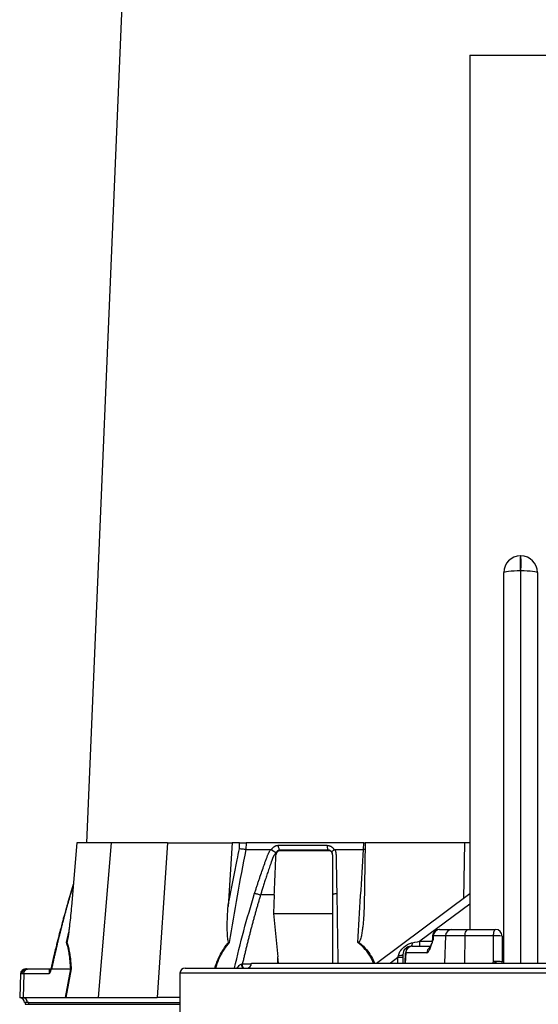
# Model space of a CAD drawing. Header units: millimetres. Extents: x 8 to 733, y 11 to 2128.
# Tile 7 of 11: x 13 to 321, y 586 to 1171. Entities that reach past the tile are written whole.
import ezdxf

# ---------------------------------------------------------------- set-up
doc = ezdxf.new("R2010")
doc.units = ezdxf.units.MM

msp = doc.modelspace()

# ---------------------------------------------------------------- linework, layer by layer
at = {"color": 7, "linetype": 'Continuous', "lineweight": 25}
for p, q in [((88.64, 1535.64), (52.71, 682.26)), ((280.57, 1150.21), (280.57, 630.76)), ((280.57, 1150.21), (340.87, 1150.21)), ((310.55, 852.79), (310.72, 852.79)), ((310.72, 852.79), (310.72, 843.8)), ((310.72, 852.79), (310.89, 852.79)), ((300.72, 610.79), (300.72, 842.79)), ((310.72, 843.8), (310.55, 843.8)), ((310.72, 843.8), (310.72, 610.79)), ((310.89, 843.8), (310.72, 843.8)), ((320.72, 842.79), (320.72, 610.79)), ((46.89, 682.26), (43.7, 644.47)), ((67.37, 682.26), (46.89, 682.26)), ((67.37, 682.26), (59.6, 590.26)), ((100.72, 682.26), (67.37, 682.26)), ((100.72, 682.26), (94.55, 590.26)), ((100.72, 682.26), (139.31, 682.26)), ((139.31, 682.26), (136.78, 644.47)), ((143.67, 682.26), (139.31, 682.26)), ((143.58, 678.71), (143.67, 682.26)), ((147.49, 682.26), (147.38, 678.27)), ((217.41, 682.26), (147.49, 682.26)), ((217.38, 678.27), (217.41, 682.26)), ((217.41, 682.26), (218.12, 682.26)), ((218.3, 682.26), (217.64, 644.47)), ((277.38, 682.26), (218.3, 682.26)), ((277.38, 682.26), (276.8, 649.23)), ((280.57, 682.26), (277.38, 682.26)), ((162.62, 678.13), (162.7, 678.26)), ((199.79, 678.26), (199.87, 678.13)), ((218.23, 678.32), (217.38, 678.27)), ((44.79, 657.4), (43.15, 652.12)), ((164.29, 651.26), (156.11, 651.26)), ((164.29, 651.26), (163.84, 640.23)), ((224.95, 610.79), (280.57, 652.02)), ((163.84, 640.23), (199.13, 640.23)), ((163.84, 640.23), (166.33, 614.51)), ((258.41, 626.9), (258.33, 624.62)), ((258.8, 626.9), (258.72, 624.62)), ((265.95, 626.9), (258.8, 626.9)), ((262.4, 630.76), (262.74, 630.76)), ((262.74, 630.76), (269.89, 630.76)), ((277.6, 626.9), (265.95, 626.9)), ((269.89, 630.76), (279.88, 630.76)), ((294.61, 626.9), (277.6, 626.9)), ((279.88, 630.76), (295.72, 630.76)), ((299.72, 626.76), (299.72, 611.56)), ((246.33, 620.76), (245.72, 620.76)), ((246.33, 620.76), (257.09, 620.76)), ((250.85, 620.76), (250.85, 623.76)), ((166.73, 610.79), (166.33, 614.51)), ((240.72, 615.76), (240.72, 614.03)), ((242.12, 610.79), (242.33, 616.9)), ((254.97, 616.9), (242.39, 616.9)), ((150.72, 610.79), (470.72, 610.79)), ((240.72, 614.03), (237.72, 614.03)), ((240.72, 614.03), (240.72, 610.79)), ((13.42, 604.37), (12.92, 590.26)), ((14.26, 604.37), (13.75, 604.37)), ((15.35, 604.37), (14.26, 604.37)), ((15.35, 604.37), (14.92, 590.26)), ((30.38, 604.37), (15.35, 604.37)), ((16.41, 607.26), (16.68, 607.26)), ((16.68, 607.26), (17.08, 607.26)), ((17.08, 607.26), (17.94, 607.26)), ((17.94, 607.26), (31.41, 607.26)), ((31.86, 607.26), (43.25, 607.26)), ((40.07, 590.26), (43.26, 607.26)), ((43.51, 607.29), (40.32, 590.26)), ((43.26, 607.26), (43.25, 607.26)), ((108.22, 604.79), (108.22, 579.74)), ((111.22, 607.79), (510.22, 607.79)), ((12.92, 590.26), (14.92, 590.26)), ((14.92, 590.26), (40.07, 590.26)), ((17.43, 587.26), (15.82, 587.26)), ((16.28, 587.26), (16.28, 586.26)), ((18.29, 587.26), (17.43, 587.26)), ((18.29, 586.26), (18.29, 587.26)), ((40.07, 590.26), (40.32, 590.26)), ((40.42, 590.26), (59.6, 590.26)), ((59.6, 590.26), (94.55, 590.26)), ((108.22, 590.26), (94.55, 590.26))]:
    msp.add_line(p, q, dxfattribs=at)
at = {"color": 8, "linetype": 'Continuous', "lineweight": 25}
for p, q in [((310.55, 843.8), (310.55, 610.79)), ((310.89, 610.79), (310.89, 843.8)), ((44.75, 656.93), (43.28, 652.22)), ((43.16, 652.12), (43.28, 652.22)), ((280.57, 645.8), (250.85, 623.76)), ((40.72, 623.02), (42.07, 629.14)), ((258.8, 626.9), (258.41, 626.9)), ((265.95, 626.9), (265.4, 610.79)), ((277.6, 626.9), (277.28, 610.79)), ((250.85, 623.76), (258.2, 623.76)), ((258.33, 624.62), (258.72, 624.62)), ((166.33, 610.79), (166.33, 614.51)), ((242.39, 616.9), (242.17, 610.79)), ((145.32, 610.26), (150.62, 610.26)), ((237.72, 614.03), (233.35, 610.79)), ((237.72, 610.79), (237.72, 614.03)), ((294.22, 610.79), (294.62, 611.7)), ((13.75, 604.37), (13.42, 604.37)), ((513.22, 604.79), (108.22, 604.79)), ((16.28, 586.26), (18.29, 586.26)), ((18.29, 587.26), (108.22, 587.26)), ((18.29, 586.26), (108.22, 586.26))]:
    msp.add_line(p, q, dxfattribs=at)
at = {"color": 7, "linetype": 'Continuous', "lineweight": 25, "flags": 128}
for points in [[(310.55, 843.8), (308.62, 843.78), (306.77, 843.72), (305.07, 843.62), (303.59, 843.5), (302.37, 843.35), (301.46, 843.17), (300.91, 842.99), (300.72, 842.79)], [(320.72, 842.79), (320.53, 842.99), (319.98, 843.17), (319.07, 843.35), (317.85, 843.5), (316.37, 843.62), (314.67, 843.72), (312.82, 843.78), (310.89, 843.8)], [(277.6, 626.9), (277.65, 627.66), (277.79, 628.39), (278.01, 629.06), (278.29, 629.64), (278.64, 630.12), (279.02, 630.47), (279.44, 630.69), (279.88, 630.76)], [(294.61, 626.9), (294.64, 627.66), (294.71, 628.39), (294.81, 629.06), (294.95, 629.64), (295.12, 630.12), (295.3, 630.47), (295.51, 630.69), (295.72, 630.76)], [(294.62, 611.7), (294.62, 619.69), (294.61, 626.9)], [(246.4, 622.85), (247.84, 623.14), (249.33, 623.45), (250.85, 623.76)], [(237.72, 614.03), (237.82, 614.47), (237.93, 614.91), (238.03, 615.35)]]:
    msp.add_lwpolyline(points, dxfattribs=at)
at = {"color": 7, "linetype": 'Continuous', "lineweight": 25}
for centre, radius, start, end in [((310.72, 842.79), 10, 91, 180), ((447.79, 848.3), 137.31, 178.12388, 181.87612), ((173.65, 848.3), 137.31, 358.12388, 1.87612), ((310.72, 842.79), 10, 0, 89), ((262.4, 626.76), 4, 90, 178), ((262.77, 626.79), 3.97, 90.3888, 178.42041), ((269.92, 626.79), 3.97, 90.38883, 178.42038), ((296.13, 589.02), 37.91, 84.56972, 92.3004), ((295.72, 626.76), 4, 0, 90), ((245.72, 615.76), 5, 90, 180), ((246.33, 616.76), 4, 90, 178), ((246.36, 616.79), 3.97, 90.38917, 178.42004), ((243.93, 622.5), 2.49, 315.79411, 7.92497), ((254.33, 624.76), 4, 341.5771, 358), ((238.64, 620.28), 4.97, 262.97017, 294.7249), ((242.36, 616.25), 0.654, 87.54162, 92.45838), ((147.72, 610.79), 3, 270, 0), ((296.14, 573.87), 37.86, 84.56875, 92.29475), ((295.72, 611.56), 4, 348.96071, 0), ((16.41, 604.26), 3, 90, 178), ((16.71, 604.3), 2.96, 90.644, 178.69051), ((17.17, 604.36), 2.91, 91.70043, 179.75622), ((111.22, 604.79), 3, 90, 180), ((12.82, 587.26), 3, 0, 88), ((14.59, 587.44), 2.84, 356.38901, 83.42284)]:
    msp.add_arc(centre, radius, start, end, dxfattribs=at)
at = {"color": 8, "linetype": 'Continuous', "lineweight": 25}
for centre, radius, start, end in [((258.98, 616.77), 4.02, 127.9331, 178.13454), ((150.45, 610.04), 5.61, 178.91865, 203.57841), ((315.24, 658.69), 51.32, 246.30942, 248.96697)]:
    msp.add_arc(centre, radius, start, end, dxfattribs=at)
at = {"color": 7, "linetype": 'Continuous', "lineweight": 25}
msp.add_ellipse((39.66, 587.26), major_axis=(5.92, 0.52), ratio=0.499165, start_param=1.397246, end_param=1.415452, dxfattribs=at)
for points, knots in [([(143.67, 682.26), (143.95, 682.26), (144.51, 682.26), (145.53, 682.26), (146.58, 682.26), (147.18, 682.26), (147.49, 682.26)], [0, 0, 0, 0, 0.244926, 0.489854, 0.734704, 1, 1, 1, 1]), ([(162.7, 678.26), (162.74, 678.33), (162.82, 678.47), (162.94, 678.66), (163.07, 678.84), (163.21, 679.02), (163.35, 679.19), (163.5, 679.35), (163.65, 679.5), (163.81, 679.65), (163.98, 679.78), (164.15, 679.91), (164.32, 680.03), (164.51, 680.15), (164.75, 680.28), (165.06, 680.43), (165.44, 680.57), (165.83, 680.66), (166.22, 680.72), (166.49, 680.73), (166.62, 680.74)], [0, 0, 0, 0, 0.0442489, 0.088103, 0.1316437, 0.1749545, 0.21812, 0.2612256, 0.3043574, 0.347601, 0.3910414, 0.4347626, 0.4788469, 0.5233746, 0.5684236, 0.6548026, 0.7405374, 0.8262412, 0.9125282, 1, 1, 1, 1]), ([(166.62, 680.74), (166.62, 680.45), (166.63, 680.16), (166.72, 679.57), (166.79, 679.29), (166.97, 678.76), (167.09, 678.53), (167.35, 678.14), (167.49, 677.99), (167.63, 677.88)], [0, 0, 0, 0, 0.25, 0.25, 0.5, 0.5, 0.75, 0.75, 1, 1, 1, 1]), ([(195.6, 680.74), (195.6, 680.45), (195.61, 680.16), (195.68, 679.57), (195.74, 679.29), (195.88, 678.76), (195.98, 678.53), (196.18, 678.14), (196.29, 677.99), (196.41, 677.88)], [0, 0, 0, 0, 0.25, 0.25, 0.5, 0.5, 0.75, 0.75, 1, 1, 1, 1]), ([(195.61, 680.74), (195.68, 680.74), (195.82, 680.73), (196.04, 680.72), (196.25, 680.69), (196.46, 680.66), (196.67, 680.62), (196.88, 680.56), (197.08, 680.5), (197.28, 680.43), (197.48, 680.34), (197.74, 680.22), (198.05, 680.05), (198.39, 679.82), (198.72, 679.57), (199.02, 679.28), (199.3, 678.97), (199.56, 678.63), (199.71, 678.39), (199.79, 678.26)], [0, 0, 0, 0, 0.043919, 0.087472, 0.13073, 0.173768, 0.216664, 0.259492, 0.30233, 0.345255, 0.388344, 0.431671, 0.51489, 0.596546, 0.677156, 0.757259, 0.837405, 0.91814, 1, 1, 1, 1]), ([(136.78, 644.47), (137, 645.65), (138.72, 654.87), (140.96, 666.29), (143.11, 676.5), (143.58, 678.71)], [0, 0, 0, 0, 0.10259, 0.804819, 1, 1, 1, 1]), ([(147.4, 678.26), (145.57, 669.12), (143.84, 659.93), (140.52, 641.52), (138.94, 632.28), (137.43, 623.02)], [0, 0, 0, 0, 0.5, 0.5, 1, 1, 1, 1]), ([(147.38, 678.27), (147.1, 678.28), (146.54, 678.31), (145.52, 678.41), (144.49, 678.55), (143.86, 678.66), (143.58, 678.71), (143.58, 678.71)], [0, 0, 0, 0, 0.243076, 0.486113, 0.730219, 0.99453, 1, 1, 1, 1]), ([(152.59, 652.22), (152.81, 652.91), (153.24, 654.28), (153.9, 656.33), (154.57, 658.37), (155.24, 660.4), (156.12, 663.01), (157.23, 666.21), (158.35, 669.37), (159.26, 671.88), (159.81, 673.37), (160.2, 674.43), (160.44, 675.03), (160.66, 675.55), (160.89, 676.05), (161.16, 676.58), (161.48, 677.15), (161.83, 677.71), (162.07, 678.08), (162.2, 678.26)], [0, 0, 0, 0, 0.0777766, 0.1551997, 0.2322716, 0.3089948, 0.3853718, 0.5305262, 0.6744738, 0.7474235, 0.8196146, 0.8463831, 0.8697605, 0.889755, 0.9063828, 0.929523, 0.9527995, 0.9762724, 1, 1, 1, 1]), ([(165.26, 676.24), (165.2, 676.17), (165.07, 676.03), (164.88, 675.81), (164.71, 675.59), (164.54, 675.37), (164.38, 675.15), (164.23, 674.93), (164.09, 674.72), (163.96, 674.5), (163.84, 674.28), (163.72, 674.07), (163.61, 673.86), (163.52, 673.66), (163.41, 673.41), (163.29, 673.12), (163.16, 672.79), (163.04, 672.46), (162.92, 672.12), (162.83, 671.84), (162.75, 671.6), (162.67, 671.37), (162.56, 671.06), (162.42, 670.67), (162.13, 669.84), (161.7, 668.6), (161.15, 666.99), (160.63, 665.45), (159.97, 663.47), (159.18, 661.08), (158.3, 658.34), (157.5, 655.8), (156.78, 653.47), (156.33, 651.98), (156.11, 651.26)], [0, 0, 0, 0, 0.010662, 0.021198, 0.031594, 0.041839, 0.051919, 0.061821, 0.071533, 0.08104, 0.09033, 0.099392, 0.108213, 0.116783, 0.125091, 0.138719, 0.152205, 0.165558, 0.178786, 0.1919, 0.198167, 0.207477, 0.219813, 0.235151, 0.25346, 0.319418, 0.382864, 0.443812, 0.502275, 0.618272, 0.726011, 0.825493, 0.916782, 1, 1, 1, 1]), ([(162.2, 678.26), (162.23, 678.26), (162.29, 678.26), (162.38, 678.25), (162.47, 678.22), (162.55, 678.18), (162.6, 678.15), (162.62, 678.13)], [0, 0, 0, 0, 0.212576, 0.416535, 0.614103, 0.807726, 1, 1, 1, 1]), ([(162.62, 678.13), (162.66, 678.1), (162.74, 678.04), (162.86, 677.95), (162.99, 677.87), (163.11, 677.78), (163.23, 677.7), (163.36, 677.62), (163.48, 677.54), (163.59, 677.46), (163.77, 677.35), (164.01, 677.2), (164.3, 677.03), (164.56, 676.89), (164.78, 676.77), (164.97, 676.66), (165.12, 676.58), (165.23, 676.5), (165.32, 676.43), (165.36, 676.38), (165.38, 676.36)], [0, 0, 0, 0, 0.048652, 0.096489, 0.14339, 0.189242, 0.233941, 0.277392, 0.319512, 0.360225, 0.399465, 0.506174, 0.603082, 0.689684, 0.765815, 0.831582, 0.887296, 0.933441, 0.970686, 1, 1, 1, 1]), ([(164.29, 651.26), (164.45, 655.39), (164.7, 661.58), (165, 668.8), (165.12, 671.89), (165.17, 673.18), (165.18, 673.44), (165.22, 673.95), (165.24, 674.21), (165.35, 674.97), (165.46, 675.48), (165.62, 675.96)], [0, 0, 0, 0, 0.5, 0.75, 0.875, 0.875, 0.90625, 0.90625, 0.9375, 0.9375, 1, 1, 1, 1]), ([(167.63, 677.88), (167.58, 677.88), (167.48, 677.88), (167.34, 677.87), (167.2, 677.85), (167.05, 677.82), (166.91, 677.78), (166.77, 677.73), (166.64, 677.67), (166.43, 677.56), (166.19, 677.4), (165.93, 677.16), (165.72, 676.93), (165.58, 676.71), (165.47, 676.52), (165.42, 676.41), (165.4, 676.36)], [0, 0, 0, 0, 0.053313, 0.106595, 0.159871, 0.213166, 0.266505, 0.319913, 0.373415, 0.427036, 0.56447, 0.685213, 0.789238, 0.876442, 0.946711, 1, 1, 1, 1]), ([(165.62, 675.96), (165.7, 676.22), (165.82, 676.47), (166.03, 676.8), (166.11, 676.91), (166.28, 677.1), (166.37, 677.19), (166.57, 677.35), (166.67, 677.42), (166.88, 677.54), (166.99, 677.6), (167.21, 677.68), (167.32, 677.71), (167.56, 677.75), (167.67, 677.76), (167.79, 677.76)], [0, 0, 0, 0, 0.25, 0.25, 0.375, 0.375, 0.5, 0.5, 0.625, 0.625, 0.75, 0.75, 0.875, 0.875, 1, 1, 1, 1]), ([(196.41, 677.87), (195.25, 677.87), (192.8, 677.87), (189.26, 677.87), (185.56, 677.87), (183.05, 677.87), (180.45, 677.87), (177.98, 677.87), (174.37, 677.87), (171.01, 677.87), (168.7, 677.87), (167.63, 677.87)], [0.7589111, 0.7589111, 0.7589111, 0.7589111, 0.7820302, 0.8131687, 0.8443073, 0.8754458, 0.8754458, 0.9065844, 0.9377229, 0.9688615, 0.9919807, 0.9919807, 0.9919807, 0.9919807]), ([(167.79, 677.76), (172.39, 677.76), (177.09, 677.76), (186.66, 677.76), (191.53, 677.76), (196.49, 677.76)], [0, 0, 0, 0, 0.5, 0.5, 1, 1, 1, 1]), ([(198.62, 676.36), (198.61, 676.39), (198.57, 676.47), (198.51, 676.61), (198.42, 676.75), (198.31, 676.92), (198.17, 677.1), (197.99, 677.27), (197.78, 677.45), (197.54, 677.6), (197.27, 677.73), (196.99, 677.82), (196.7, 677.87), (196.51, 677.87), (196.41, 677.88)], [0, 0, 0, 0, 0.038504, 0.086514, 0.144034, 0.211029, 0.287449, 0.37325, 0.468405, 0.572922, 0.680036, 0.786786, 0.893373, 1, 1, 1, 1]), ([(196.49, 677.76), (196.74, 677.76), (196.99, 677.72), (197.34, 677.6), (197.46, 677.55), (197.68, 677.42), (197.79, 677.35), (197.99, 677.19), (198.09, 677.1), (198.26, 676.91), (198.34, 676.81), (198.49, 676.58), (198.56, 676.47), (198.67, 676.22), (198.72, 676.09), (198.76, 675.96)], [0, 0, 0, 0, 0.25, 0.25, 0.375, 0.375, 0.5, 0.5, 0.625, 0.625, 0.75, 0.75, 0.875, 0.875, 1, 1, 1, 1]), ([(198.63, 676.36), (198.62, 676.38), (198.61, 676.41), (198.6, 676.44), (198.59, 676.49), (198.58, 676.53), (198.57, 676.58), (198.57, 676.63), (198.58, 676.69), (198.59, 676.76), (198.61, 676.83), (198.64, 676.91), (198.69, 677.01), (198.75, 677.11), (198.83, 677.22), (198.93, 677.34), (199.06, 677.48), (199.22, 677.63), (199.4, 677.79), (199.62, 677.96), (199.78, 678.07), (199.87, 678.13)], [0, 0, 0, 0, 0.017248, 0.037456, 0.060913, 0.087838, 0.118407, 0.152763, 0.191026, 0.233291, 0.279627, 0.330072, 0.384627, 0.443251, 0.505852, 0.572276, 0.648655, 0.730209, 0.816408, 0.906598, 1, 1, 1, 1]), ([(199.13, 651.26), (199.13, 652.49), (199.13, 655.12), (199.13, 659.35), (199.12, 662.85), (199.12, 665.45), (199.12, 666.99), (199.12, 668.59), (199.12, 669.85), (199.12, 670.76), (199.12, 671.3), (199.12, 671.83), (199.12, 672.37), (199.12, 672.91), (199.12, 673.34), (199.12, 673.66), (199.11, 673.89), (199.1, 674.12), (199.08, 674.37), (199.05, 674.62), (199.01, 674.88), (198.97, 675.15), (198.91, 675.42), (198.84, 675.69), (198.76, 675.97), (198.7, 676.15), (198.67, 676.24)], [0, 0, 0, 0, 0.143085, 0.308796, 0.497427, 0.555835, 0.616742, 0.680167, 0.746121, 0.767405, 0.788723, 0.810074, 0.831456, 0.852865, 0.874301, 0.883002, 0.892336, 0.902282, 0.912815, 0.923904, 0.935514, 0.947608, 0.960145, 0.973084, 0.986383, 1, 1, 1, 1]), ([(199.87, 678.13), (199.89, 678.14), (199.93, 678.17), (200.01, 678.21), (200.09, 678.23), (200.17, 678.25), (200.25, 678.26), (200.31, 678.26), (200.34, 678.26)], [0, 0, 0, 0, 0.160202, 0.321039, 0.484027, 0.650625, 0.822199, 1, 1, 1, 1]), ([(200.34, 678.26), (200.37, 678.16), (200.44, 677.95), (200.54, 677.64), (200.63, 677.32), (200.71, 677), (200.78, 676.68), (200.84, 676.36), (200.89, 676.04), (200.93, 675.71), (200.97, 675.29), (201, 674.71), (201.02, 673.85), (201.04, 672.79), (201.06, 671.58), (201.1, 669.57), (201.15, 666.75), (201.22, 663.15), (201.28, 659.53), (201.35, 655.89), (201.39, 653.45), (201.41, 652.22)], [0, 0, 0, 0, 0.013423, 0.026738, 0.039956, 0.053088, 0.066144, 0.079134, 0.09207, 0.104963, 0.117824, 0.141662, 0.172831, 0.217057, 0.263491, 0.312127, 0.449156, 0.58733, 0.723761, 0.861313, 1, 1, 1, 1]), ([(214, 623.02), (214.51, 632.28), (215.05, 641.52), (216.17, 659.94), (216.76, 669.12), (217.36, 678.26)], [0, 0, 0, 0, 0.5, 0.5, 1, 1, 1, 1]), ([(43.15, 652.12), (42.63, 650.39), (41.69, 647.25), (40.48, 643.03), (39.57, 639.79), (38.94, 637.48), (38.43, 635.6), (37.83, 633.35), (36.96, 630.08), (35.81, 625.57), (34.41, 619.92), (32.85, 613.38), (31.8, 608.71), (31.26, 606.31)], [0, 0, 0, 0, 0.114972, 0.208015, 0.279155, 0.328402, 0.359854, 0.402611, 0.476354, 0.574573, 0.69727, 0.844439, 1, 1, 1, 1]), ([(43.28, 652.22), (43.08, 651.56), (42.68, 650.21), (42.1, 648.19), (41.51, 646.15), (40.94, 644.1), (40.36, 642.04), (39.79, 639.97), (39.23, 637.88), (38.67, 635.78), (38.12, 633.66), (37.57, 631.53), (37.03, 629.39), (36.49, 627.24), (35.96, 625.07), (35.43, 622.89), (34.91, 620.7), (34.39, 618.49), (33.87, 616.27), (33.36, 614.04), (32.86, 611.79), (32.36, 609.53), (32.03, 608.02), (31.86, 607.26)], [0, 0, 0, 0, 0.045336, 0.090894, 0.136674, 0.182678, 0.228907, 0.275362, 0.322044, 0.368954, 0.416093, 0.463462, 0.511063, 0.558896, 0.606962, 0.655262, 0.703798, 0.752569, 0.801578, 0.850824, 0.900309, 0.950034, 1, 1, 1, 1]), ([(156.11, 651.26), (155.9, 650.55), (155.47, 649.13), (154.84, 646.98), (154.21, 644.81), (153.58, 642.63), (152.96, 640.43), (152.34, 638.21), (151.73, 635.98), (151.13, 633.72), (150.52, 631.46), (149.93, 629.17), (149.34, 626.87), (148.75, 624.54), (148.16, 622.21), (147.59, 619.85), (147.01, 617.48), (146.44, 615.09), (145.88, 612.68), (145.51, 611.07), (145.32, 610.26)], [0, 0, 0, 0, 0.052635, 0.105608, 0.158921, 0.212573, 0.266566, 0.320902, 0.37558, 0.430604, 0.485973, 0.541688, 0.597751, 0.654162, 0.710923, 0.768034, 0.825496, 0.883311, 0.941478, 1, 1, 1, 1]), ([(152.59, 652.22), (152.8, 652.2), (153.05, 652.16), (153.63, 652.04), (153.95, 651.96), (154.61, 651.78), (154.94, 651.68), (155.57, 651.47), (155.86, 651.37), (156.11, 651.26)], [0, 0, 0, 0, 0.25, 0.25, 0.5, 0.5, 0.75, 0.75, 1, 1, 1, 1]), ([(199.13, 651.26), (199.13, 651.37), (199.18, 651.47), (199.39, 651.68), (199.55, 651.78), (199.98, 651.96), (200.24, 652.04), (200.81, 652.16), (201.11, 652.2), (201.41, 652.22)], [0, 0, 0, 0, 0.25, 0.25, 0.5, 0.5, 0.75, 0.75, 1, 1, 1, 1]), ([(199.13, 610.79), (199.13, 615.39), (199.13, 624.57), (199.13, 638.07), (199.13, 646.92), (199.13, 651.26)], [0, 0, 0, 0, 0.33734, 0.67493, 1, 1, 1, 1]), ([(43.7, 644.47), (43.54, 642.67), (43.38, 640.86), (43.03, 637.26), (42.84, 635.46), (42.53, 632.77), (42.42, 631.87), (42.2, 630.08), (42.08, 629.18), (41.89, 627.85), (41.83, 627.41), (41.69, 626.52), (41.62, 626.08), (41.47, 625.21), (41.39, 624.78), (41.25, 624.15), (41.2, 623.95), (41.12, 623.66), (41.09, 623.56), (41.02, 623.39), (40.99, 623.31), (40.95, 623.26)], [0, 0, 0, 0, 0.25, 0.25, 0.5, 0.5, 0.625, 0.625, 0.75, 0.75, 0.8125, 0.8125, 0.875, 0.875, 0.9375, 0.9375, 0.96875, 0.96875, 0.984375, 0.984375, 1, 1, 1, 1]), ([(137.16, 623.26), (137.11, 623.32), (136.94, 623.53), (136.74, 624.37), (136.55, 625.62), (136.35, 628.79), (136.27, 633.58), (136.47, 639.35), (136.69, 642.98), (136.78, 644.47)], [0, 0, 0, 0, 0.014357, 0.049627, 0.124373, 0.19944, 0.496383, 0.793753, 1, 1, 1, 1]), ([(217.64, 644.47), (217.61, 642.67), (217.54, 640.86), (217.33, 637.26), (217.2, 635.46), (216.92, 632.77), (216.81, 631.87), (216.57, 630.08), (216.44, 629.18), (216.2, 627.85), (216.11, 627.41), (215.92, 626.52), (215.81, 626.08), (215.57, 625.21), (215.44, 624.78), (215.18, 624.15), (215.08, 623.95), (214.91, 623.66), (214.84, 623.56), (214.69, 623.39), (214.61, 623.31), (214.5, 623.26)], [0, 0, 0, 0, 0.25, 0.25, 0.5, 0.5, 0.625, 0.625, 0.75, 0.75, 0.8125, 0.8125, 0.875, 0.875, 0.9375, 0.9375, 0.96875, 0.96875, 0.984375, 0.984375, 1, 1, 1, 1]), ([(43.25, 607.26), (43.17, 608.79), (43.07, 610.29), (42.86, 612.48), (42.79, 613.19), (42.62, 614.6), (42.52, 615.29), (42.21, 617.3), (41.97, 618.57), (41.41, 620.93), (41.09, 622.02), (40.72, 623.02)], [0, 0, 0, 0, 0.25, 0.25, 0.375, 0.375, 0.5, 0.5, 0.75, 0.75, 1, 1, 1, 1]), ([(40.95, 623.26), (41.21, 622.46), (41.75, 620.79), (42.39, 617.8), (42.98, 613.97), (43.32, 610.4), (43.47, 607.94), (43.51, 607.29)], [0, 0, 0, 0, 0.187656, 0.392205, 0.596857, 0.893341, 1, 1, 1, 1]), ([(238.03, 615.35), (238.31, 616.12), (239, 618), (241.24, 620.37), (243.88, 622.13), (245.71, 622.65), (246.4, 622.85)], [0, 0, 0, 0, 0.21022, 0.511923, 0.814834, 1, 1, 1, 1]), ([(254.97, 616.9), (255.13, 616.9), (255.29, 616.97), (255.6, 617.23), (255.76, 617.41), (256.08, 617.86), (256.25, 618.13), (256.56, 618.74), (256.72, 619.08), (257.19, 620.17), (257.5, 621), (258.11, 622.76), (258.42, 623.69), (258.72, 624.62)], [0, 0, 0, 0, 0.125, 0.125, 0.25, 0.25, 0.375, 0.375, 0.5, 0.5, 0.75, 0.75, 1, 1, 1, 1]), ([(258.14, 623.53), (258.13, 623.51), (257.94, 622.94), (257.61, 622.03), (257.17, 620.93), (256.85, 620.24), (256.63, 619.84), (256.6, 619.8), (256.58, 619.77)], [0, 0, 0, 0, 0.010167, 0.286155, 0.521701, 0.720369, 0.876048, 1, 1, 1, 1]), ([(144.85, 610.14), (144.99, 610.2), (145.14, 610.26), (145.32, 610.26), (145.32, 610.26)], [0, 0, 0, 0, 0.999918, 1, 1, 1, 1]), ([(15.35, 604.37), (15.4, 604.78), (15.52, 605.64), (16.22, 606.61), (17.08, 607.17), (17.66, 607.23), (17.94, 607.26)], [0, 0, 0, 0, 0.2707, 0.562317, 0.7893, 1, 1, 1, 1]), ([(30.38, 604.37), (30.42, 604.47), (30.46, 604.57), (30.54, 604.8), (30.58, 604.93), (30.63, 605.17), (30.64, 605.28), (30.65, 605.49), (30.65, 605.58), (30.65, 605.84), (30.63, 605.98), (30.62, 606.24), (30.61, 606.35), (30.63, 606.68), (30.66, 606.86), (30.83, 607.08), (30.9, 607.14), (31.05, 607.21), (31.11, 607.23), (31.25, 607.26), (31.32, 607.26), (31.41, 607.26)], [0, 0, 0, 0, 0.0625, 0.0625, 0.125, 0.125, 0.1875, 0.1875, 0.25, 0.25, 0.375, 0.375, 0.5, 0.5, 0.75, 0.75, 0.875, 0.875, 0.9375, 0.9375, 1, 1, 1, 1]), ([(31.16, 605.86), (31.12, 605.69), (31.07, 605.53), (30.96, 605.24), (30.9, 605.1), (30.77, 604.85), (30.69, 604.74), (30.54, 604.54), (30.46, 604.45), (30.38, 604.37)], [0, 0, 0, 0, 0.25, 0.25, 0.5, 0.5, 0.75, 0.75, 1, 1, 1, 1]), ([(31.86, 607.26), (31.78, 607.26), (31.69, 607.19), (31.55, 606.99), (31.49, 606.87), (31.38, 606.6), (31.33, 606.45), (31.24, 606.16), (31.2, 606.01), (31.16, 605.86)], [0, 0, 0, 0, 0.25, 0.25, 0.5, 0.5, 0.75, 0.75, 1, 1, 1, 1]), ([(31.32, 606.57), (31.28, 606.42), (31.23, 606.18), (31.18, 605.94), (31.16, 605.86)], [0, 0, 0, 0, 0.669177, 1, 1, 1, 1]), ([(43.51, 607.29), (43.51, 607.29), (43.44, 607.28), (43.35, 607.27), (43.26, 607.26)], [0, 0, 0, 0, 0.023782, 1, 1, 1, 1])]:
    msp.add_open_spline(points, degree=3, knots=knots, dxfattribs=at)
for points in [[(166.62, 680.74), (175.91, 680.74), (185.6, 680.74), (195.61, 680.74)], [(147.39, 678.26), (149.79, 678.26), (154.66, 678.26), (159.67, 678.26), (162.2, 678.26)], [(165.62, 675.96), (165.55, 676.04), (165.48, 676.1), (165.4, 676.16)], [(167.63, 677.87), (167.68, 677.84), (167.74, 677.8), (167.79, 677.76)], [(196.49, 677.76), (196.46, 677.8), (196.44, 677.84), (196.41, 677.87)], [(200.34, 678.26), (203.13, 678.26), (208.77, 678.26), (214.49, 678.26), (217.37, 678.26)], [(40.95, 623.26), (40.88, 623.18), (40.81, 623.1), (40.72, 623.02)], [(137.16, 623.26), (137.26, 623.18), (137.36, 623.1), (137.43, 623.02)], [(214.5, 623.26), (214.34, 623.18), (214.17, 623.1), (214, 623.02)]]:
    msp.add_open_spline(points, degree=3, dxfattribs=at)
at = {"color": 8, "linetype": 'Continuous', "lineweight": 25}
for points, knots in [([(140.59, 607.79), (142.35, 615.18), (145.92, 630.14), (150.35, 644.8), (152.59, 652.22)], [0, 0, 0, 0, 0.493937, 1, 1, 1, 1]), ([(201.41, 652.22), (201.54, 644.8), (201.78, 631.13), (201.98, 617.18), (202.07, 610.79)], [0, 0, 0, 0, 0.542472, 1, 1, 1, 1]), ([(128.9, 607.79), (129.06, 608.27), (129.84, 610.56), (131.23, 613.97), (133.21, 617.81), (135.1, 620.79), (136.49, 622.46), (137.16, 623.26)], [0, 0, 0, 0, 0.081109, 0.386072, 0.596578, 0.806977, 1, 1, 1, 1]), ([(137.43, 623.02), (136.39, 621.75), (134.27, 619.16), (131.71, 614.3), (130.12, 610.4), (129.38, 608.2), (129.24, 607.79)], [0, 0, 0, 0, 0.306891, 0.625066, 0.930468, 1, 1, 1, 1]), ([(223.32, 610.79), (222.79, 611.93), (221.43, 614.82), (218.42, 619.1), (215.49, 621.7), (214, 623.02)], [0, 0, 0, 0, 0.242314, 0.614869, 1, 1, 1, 1]), ([(214.5, 623.26), (215.43, 622.46), (217.37, 620.79), (219.89, 617.8), (222.18, 614.47), (223.34, 612.03), (223.92, 610.79)], [0, 0, 0, 0, 0.233331, 0.487666, 0.742129, 1, 1, 1, 1]), ([(258.2, 623.48), (258.32, 623.86), (258.44, 624.23), (258.72, 624.62), (258.72, 624.62)], [0, 0, 0, 0, 0.993057, 1, 1, 1, 1]), ([(142.16, 607.79), (142.4, 608.15), (142.87, 608.86), (143.75, 609.62), (144.44, 610.03), (144.78, 610.12), (144.85, 610.14)], [0, 0, 0, 0, 0.344264, 0.696427, 0.937527, 1, 1, 1, 1]), ([(146.02, 607.79), (145.93, 607.9), (145.67, 608.21), (145.39, 609.1), (145.34, 609.88), (145.32, 610.26)], [0, 0, 0, 0, 0.21154, 0.605775, 1, 1, 1, 1])]:
    msp.add_open_spline(points, degree=3, knots=knots, dxfattribs=at)

doc.saveas('drawing.dxf')
